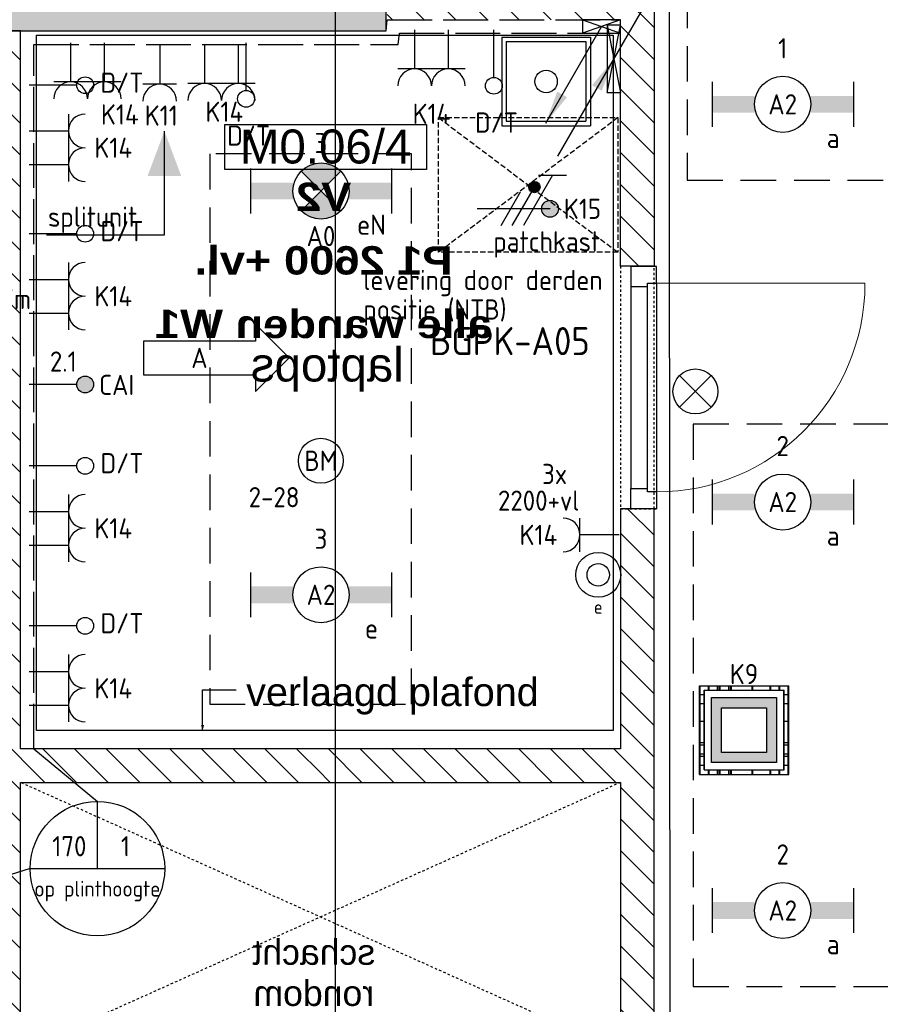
# Model space of a CAD drawing. Header units: millimetres. Extents: x -38031 to 110605, y -22066 to 88711.
# Tile 116 of 150: x 82952 to 86788, y 18761 to 23150. Entities that reach past the tile are written whole.
import ezdxf
from ezdxf.enums import TextEntityAlignment as Align

# ---------------------------------------------------------------- set-up
doc = ezdxf.new("R2010")
doc.units = ezdxf.units.MM
doc.header["$LTSCALE"] = 50
doc.set_wipeout_variables(frame=1)
for name, pattern in [('E_GOOT3', [5, 4, -1]), ('HIDDEN2', [4.7625, 3.175, -1.5875]), ('STYLE_01', [0.41664, 0.20828, -0.20836]), ('STYLE_02', [0.694425, 0.48607, -0.208355]), ('STYLE_06', [1.04164, 0.625, -0.20828, 0.06943, -0.13893])]:
    doc.linetypes.add(name, pattern=pattern)
for name, color, linetype in [('AB$1A---_ATTRIB035', 8, 'Continuous'), ('AB$1A---_ATTRIB100', 8, 'Continuous'), ('AL$1A---_ALGEMEEN', 8, 'Continuous'), ('AM$1A---_ARCERING', 8, 'Continuous'), ('AT$1A---_TEKST100', 8, 'Continuous'), ('Bouwkundig', 8, 'Continuous'), ('Data', 4, 'Continuous'), ('EB6511--_ATTRIB', 2, 'Continuous'), ('EL6131--_KG', 3, 'Continuous'), ('EL6131--_LB', 3, 'Continuous'), ('EL6131--_WG', 3, 'Continuous'), ('EL6222--', 3, 'Continuous'), ('EL6311--', 3, 'Continuous'), ('EL6311--nv', 3, 'Continuous'), ('EL6321--', 3, 'Continuous'), ('EL6431--', 3, 'Continuous'), ('EL6441--', 3, 'Continuous'), ('EL6511--', 3, 'Continuous'), ('EM6131--', 1, 'Continuous'), ('kabelgoot', 5, 'Continuous'), ('lengte voedingskabels', 3, 'Continuous'), ('LICHT_TEXT018', 1, 'Continuous'), ('NTB', 7, 'Continuous'), ('stramien', 1, 'Continuous'), ('Vloerdoos', 3, 'Continuous'), ('Vloerdoos (1e)', 51, 'Continuous'), ('Vloerdoos OUD', 51, 'Continuous')]:
    doc.layers.add(name, color=color, linetype=linetype)
doc.styles.add('Arial', font='ARIAL.TTF')
doc.styles.add('Arial Black', font='txt')
doc.styles.add('BURO-018', font='iso.shx', dxfattribs={"height": 90})
doc.styles.add('BURO-025', font='ISO.shx', dxfattribs={"height": 125})
doc.styles.add('NORATT', font='isocp.shx')
doc.styles.get("Standard").update_dxf_attribs({"font": 'iso.shx'})
pattern_1 = [(45, (0, 0), (70.7107, -70.7107), [])]

# ---------------------------------------------------------------- blocks, each defined once
blk = doc.blocks.new('111410')
at = {"color": 0, "linetype": 'Continuous'}
for radius in [2, 1]:
    blk.add_circle((0, 3), radius, dxfattribs=at)
at = {"color": 0, "linetype": 'Continuous', "style": 'BURO-018'}
for tag, p in [('E_SLET1', (0, 7)), ('E_GROEP', (0, 0)), ('E_GKAST', (0, 0))]:
    blk.add_attdef(tag, text='', height=1.8, dxfattribs=at).set_placement(p, align=Align.MIDDLE)
at = {"color": 0, "linetype": 'Continuous', "style": 'BURO-018', "flags": 1}
for tag in ['E_MATCODE', 'E_SGROEP']:
    blk.add_attdef(tag, text='', height=1.8, dxfattribs=at).set_placement((0, 0), align=Align.MIDDLE)
blk = doc.blocks.new('111304')
at = {"color": 0, "linetype": 'Continuous'}
for p, q in [((-1.5, 4.5), (1.5, 4.5)), ((0, 1), (0, 4.5))]:
    blk.add_line(p, q, dxfattribs=at)
blk.add_arc((0, 6), 1.5, 180, 0, dxfattribs=at)
at = {"color": 0, "linetype": 'Continuous', "style": 'BURO-018'}
for tag, p in [('E_GKAST', (0, 11.5)), ('E_GROEP', (0, 8.5)), ('E_SGROEP', (4.5, 8.5))]:
    blk.add_attdef(tag, text='', height=1.8, dxfattribs=at).set_placement(p, align=Align.MIDDLE)
at = {"color": 0, "linetype": 'Continuous', "style": 'BURO-018', "flags": 1}
for tag, p in [('E_VERMCODE', (13, 8.5)), ('E_MATCODE', (0, 0))]:
    blk.add_attdef(tag, text='', height=1.8, dxfattribs=at).set_placement(p, align=Align.MIDDLE)
blk = doc.blocks.new('VLOERDOOS')
at = {"layer": 'Vloerdoos'}
for p, q in [((0, 395), (395, 395)), ((0, 395), (0, 0)), ((0, 355), (20, 355)), ((20, 375), (20, 20)), ((20, 375), (375, 375)), ((40, 375), (40, 395)), ((80, 375), (80, 395)), ((90, 375), (90, 395)), ((130, 375), (130, 395)), ((140, 375), (140, 395)), ((235, 375), (235, 395)), ((315, 375), (315, 395)), ((355, 375), (355, 395)), ((375, 375), (375, 20)), ((375, 355), (395, 355)), ((395, 395), (395, 0)), ((0, 315), (20, 315)), ((375, 315), (395, 315)), ((0, 305), (20, 305)), ((0, 265), (20, 265)), ((375, 305), (395, 305)), ((375, 265), (395, 265)), ((0, 255), (20, 255)), ((375, 255), (395, 255)), ((0, 160), (20, 160)), ((375, 160), (395, 160)), ((0, 80), (20, 80)), ((375, 80), (395, 80)), ((0, 40), (20, 40)), ((0, 0), (395, 0)), ((20, 20), (375, 20)), ((40, 0), (40, 20)), ((80, 0), (80, 20)), ((90, 0), (90, 20)), ((130, 0), (130, 20)), ((140, 0), (140, 20)), ((235, 0), (235, 20)), ((315, 0), (315, 20)), ((355, 0), (355, 20)), ((375, 40), (395, 40))]:
    blk.add_line(p, q, dxfattribs=at)
blk = doc.blocks.new('E00112')
at = {"color": 0, "linetype": 'Continuous'}
for p, q in [((0, 1), (-1, 1)), ((-1, 1), (-1, 0)), ((-1, 0), (0, 1)), ((-1, 1), (0, 0)), ((0, 0), (0, 1)), ((-1, 0), (0, 0))]:
    blk.add_line(p, q, dxfattribs=at)
blk = doc.blocks.new('E00107')
at = {"color": 0, "linetype": 'Continuous'}
blk.add_line((-5, -8.66), (5, 8.66), dxfattribs=at)
for points in [[(5, 8.66, 0, 1, 0), (3.5, 6.062, 1, 1, 0)], [(0, 0, 0, 1, 0), (-1.5, -2.598, 1, 1, 0)]]:
    blk.add_lwpolyline(points, format="xyseb", dxfattribs=at)
blk = doc.blocks.new('E00126')
at = {"color": 0, "linetype": 'Continuous'}
for p, q in [((-3, 4.5), (3, 4.5)), ((-1.5, 1), (-1.5, 4.5)), ((1.5, 1), (1.5, 4.5))]:
    blk.add_line(p, q, dxfattribs=at)
for centre in [(-1.5, 6), (1.5, 6)]:
    blk.add_arc(centre, 1.5, 180, 0, dxfattribs=at)
at = {"color": 0, "linetype": 'Continuous', "style": 'BURO-018'}
for tag, p in [('E_GKAST', (0, 11.5)), ('E_GROEP', (0, 8.5)), ('E_SGROEP', (4.5, 8.5))]:
    blk.add_attdef(tag, text='', height=1.8, dxfattribs=at).set_placement(p, align=Align.MIDDLE)
at = {"color": 0, "linetype": 'Continuous', "style": 'BURO-018', "flags": 1}
for tag, p in [('E_VERMCODE', (13, 8.5)), ('E_MATCODE', (0, 0))]:
    blk.add_attdef(tag, text='', height=1.8, dxfattribs=at).set_placement(p, align=Align.MIDDLE)
blk = doc.blocks.new('E00024')
at = {"color": 0, "linetype": 'Continuous'}
for p, q in [((-1.414, 1.586), (1.414, 4.414)), ((-1.414, 4.414), (1.414, 1.586))]:
    blk.add_line(p, q, dxfattribs=at)
blk.add_circle((0, 3), 2, dxfattribs=at)
at = {"color": 0, "linetype": 'Continuous', "style": 'BURO-018'}
blk.add_attdef('E_TEXT1', text='', height=1.8, dxfattribs=at).set_placement((0, 7.5), align=Align.MIDDLE)
at = {"color": 0, "linetype": 'Continuous', "style": 'BURO-018', "flags": 1}
blk.add_attdef('E_MATCODE', (0, 0), '', height=1.8, dxfattribs=at)
blk = doc.blocks.new('1115B6630')
at = {"color": 0}
for p, q in [((-6.3, 2), (-6.3, -2)), ((6.3, 2), (6.3, -2))]:
    blk.add_line(p, q, dxfattribs=at)
at = {"color": 0, "linetype": 'Continuous'}
blk.add_circle((0, 0), 2.5, dxfattribs=at)
at = {"color": 0}
for points in [[(-2.5, 0.75), (-6.3, 0.75), (-2.5, -0.75), (-6.3, -0.75)], [(2.5, 0.75), (6.3, 0.75), (2.5, -0.75), (6.3, -0.75)]]:
    blk.add_solid(points, dxfattribs=at)
at = {"color": 0, "linetype": 'Continuous', "style": 'BURO-018'}
for tag, p in [('E_GKAST', (0, 8)), ('E_GROEP', (0, 5)), ('E_SGROEP', (4.5, 5)), ('E_ARMCODE', (0, 0)), ('E_SLET', (4.5, -3))]:
    blk.add_attdef(tag, text='', height=1.8, dxfattribs=at).set_placement(p, align=Align.MIDDLE)
blk = doc.blocks.new('E00018')
at = {"color": 0, "linetype": 'Continuous'}
for p, q in [((-1.768, -1.768), (1.768, 1.768)), ((1.768, -1.768), (-1.768, 1.768))]:
    blk.add_line(p, q, dxfattribs=at)
at = {"color": 0, "linetype": 'Continuous', "const_width": 2.5}
for points in [[(-0.884, 0.884, -0.198912), (0, 1.25, -0.198912), (0.884, 0.884, -1)], [(-0.884, -0.884, 0.198912), (0, -1.25, 0.198912), (0.884, -0.884, 1)]]:
    blk.add_lwpolyline(points, format="xyb", dxfattribs=at)
blk = doc.blocks.new('1115B6630-NO1')
at = {"color": 0}
for p, q in [((-6.3, 2), (-6.3, -2)), ((6.3, 2), (6.3, -2))]:
    blk.add_line(p, q, dxfattribs=at)
at = {"color": 0, "linetype": 'Continuous'}
blk.add_circle((0, 0), 2.5, dxfattribs=at)
at = {"color": 0}
for points in [[(-2.5, 0.75), (-6.3, 0.75), (-2.5, -0.75), (-6.3, -0.75)], [(2.5, 0.75), (6.3, 0.75), (2.5, -0.75), (6.3, -0.75)]]:
    blk.add_solid(points, dxfattribs=at)
at = {"color": 0, "zscale": 50}
blk.add_blockref('E00018', (0, 0), dxfattribs=at)
at = {"color": 0, "linetype": 'Continuous', "style": 'BURO-018'}
for tag, p in [('E_GKAST', (0, 8)), ('E_GROEP', (0, 5)), ('E_SGROEP', (4.5, 5)), ('E_ARMCODE', (0, 0)), ('E_SLET', (4.5, -3))]:
    blk.add_attdef(tag, text='', height=1.8, dxfattribs=at).set_placement(p, align=Align.MIDDLE)
blk = doc.blocks.new('E00139')
at = {"color": 0, "linetype": 'Continuous'}
blk.add_line((0, 5.25), (0, 1), dxfattribs=at)
blk.add_circle((0, 6), 0.75, dxfattribs=at)
at = {"color": 7, "style": 'BURO-018'}
for tag, p in [('E_COMMENT1', (0, 12)), ('E_DCOM1', (0, 9))]:
    blk.add_attdef(tag, text='', height=1.8, dxfattribs=at).set_placement(p, align=Align.MIDDLE)
at = {"color": 0, "style": 'BURO-018'}
blk.add_attdef('E_TEXT1', text='', height=1.8, dxfattribs=at).set_placement((2.5, 6), align=Align.MIDDLE)
at = {"color": 0, "linetype": 'Continuous', "style": 'BURO-018', "flags": 1}
blk.add_attdef('E_MATCODE', text='', height=1.8, dxfattribs=at).set_placement((0, 0), align=Align.MIDDLE)
blk = doc.blocks.new('110802A')
at = {"color": 0, "linetype": 'Continuous'}
blk.add_line((0, 5.25), (0, 1), dxfattribs=at)
at = {"color": 0, "linetype": 'Continuous', "const_width": 0.75}
blk.add_lwpolyline([(-0.375, 6, 1), (0.375, 6, 1)], format="xyb", close=True, dxfattribs=at)
at = {"color": 0, "linetype": 'Continuous'}
blk.add_circle((0, 6), 0.75, dxfattribs=at)
at = {"color": 0, "linetype": 'Continuous', "style": 'BURO-018'}
for tag, p in [('E_TEXT2', (0, 9)), ('E_TEXT1', (3.5, 6))]:
    blk.add_attdef(tag, text='', height=1.8, dxfattribs=at).set_placement(p, align=Align.MIDDLE)
at = {"color": 0, "linetype": 'Continuous', "style": 'BURO-018', "flags": 1}
blk.add_attdef('E_MATCODE', text='', height=1.8, dxfattribs=at).set_placement((0, 0), align=Align.MIDDLE)
blk = doc.blocks.new('E00123')
at = {"color": 0, "linetype": 'Continuous'}
blk.add_circle((0, 0), 2, dxfattribs=at)
at = {"color": 0, "linetype": 'Continuous', "style": 'BURO-018'}
for tag, p in [('E_TEXT1', (0, 4.5)), ('E_TEXT2', (0, 0))]:
    blk.add_attdef(tag, text='', height=1.8, dxfattribs=at).set_placement(p, align=Align.MIDDLE)
at = {"color": 0, "linetype": 'Continuous', "style": 'BURO-018', "flags": 1}
blk.add_attdef('E_MATCODE', (0, 0), '', height=1.8, dxfattribs=at)
blk = doc.blocks.new('E00078')
at = {"color": 0, "linetype": 'Continuous'}
for p, q in [((-3, 6.482), (-3, 8.982)), ((-3, 7.732), (1.5, 5.134)), ((0, 7.5), (0, 1)), ((1.5, 4.134), (-1.5, 5.866)), ((1.5, 3.134), (-1.5, 4.866))]:
    blk.add_line(p, q, dxfattribs=at)
at = {"color": 0, "const_width": 0.75}
blk.add_lwpolyline([(-0.375, 7.5, 1), (0.375, 7.5, 1)], format="xyb", close=True, dxfattribs=at)
at = {"color": 0, "linetype": 'Continuous', "const_width": 0.5}
blk.add_lwpolyline([(-2.183, 6.116, 1), (-1.683, 6.116, 1)], format="xyb", close=True, dxfattribs=at)
at = {"color": 0, "linetype": 'Continuous'}
for centre, radius in [((0, 7.5), 0.75), ((-1.933, 6.116), 0.5)]:
    blk.add_circle(centre, radius, dxfattribs=at)
at = {"color": 0, "linetype": 'Continuous', "style": 'BURO-018'}
for tag, p in [('E_GKAST', (0, 14)), ('E_GROEP', (0, 11)), ('E_SGROEP', (4.5, 11))]:
    blk.add_attdef(tag, text='', height=1.8, dxfattribs=at).set_placement(p, align=Align.MIDDLE)
at = {"color": 0, "linetype": 'Continuous', "style": 'BURO-018', "flags": 1}
for tag, p in [('E_VERMCODE', (13, 11)), ('E_MATCODE', (0, 0))]:
    blk.add_attdef(tag, text='', height=1.8, dxfattribs=at).set_placement(p, align=Align.MIDDLE)
blk = doc.blocks.new('E00414')
at = {"color": 0, "linetype": 'Continuous'}
for p, q in [((-2.9, -2.9), (-2.9, 2.9)), ((-2.9, 2.9), (2.9, 2.9)), ((2.9, 2.9), (2.9, -2.9)), ((-2, 2), (2, 2)), ((-2, -2), (-2, 2)), ((2, 2), (2, -2)), ((2, -2), (-2, -2)), ((2.9, -2.9), (-2.9, -2.9))]:
    blk.add_line(p, q, dxfattribs=at)
at = {"color": 0}
for points in [[(-2.9, 2.9), (2.9, 2.9), (-2, 2), (2, 2)], [(-2, -2), (-2.9, -2.9), (-2, 2), (-2.9, 2.9)], [(2, 2), (2.9, 2.9), (2, -2), (2.9, -2.9)], [(2, -2), (2.9, -2.9), (-2, -2), (-2.9, -2.9)]]:
    blk.add_solid(points, dxfattribs=at)
at = {"color": 0, "linetype": 'Continuous', "style": 'BURO-018'}
for tag, p in [('E_GKAST', (0, 8)), ('E_GROEP', (0, 5)), ('E_SGROEP', (4.5, 5))]:
    blk.add_attdef(tag, text='', height=1.8, dxfattribs=at).set_placement(p, align=Align.MIDDLE)
at = {"color": 0, "linetype": 'Continuous', "style": 'BURO-018', "flags": 1}
for tag, p in [('E_VERMCODE', (13, 5)), ('E_MATCODE', (0, 0))]:
    blk.add_attdef(tag, text='', height=1.8, dxfattribs=at).set_placement(p, align=Align.MIDDLE)
blk = doc.blocks.new('32x_hout-mk 874s-p')
at = {"color": 0}
blk.add_wipeout([(0, -1080), (0, 0), (-114, 0), (-114, -1080)], dxfattribs=at).dxf.layer = 'AL$1A---_ALGEMEEN'
at = {"layer": 'AL$1A---_ALGEMEEN', "color": 0}
blk.add_lwpolyline([(0, -1080), (0, 0), (-114, 0), (-114, -1080)], close=True, dxfattribs=at)
at = {"color": 0}
for points in [[(0, -90), (0, 0), (-114, 0), (-114, -90)], [(-114, -990), (0, -990), (0, -1080), (-114, -1080)]]:
    blk.add_wipeout(points, dxfattribs=at).dxf.layer = 'AL$1A---_ALGEMEEN'
at = {"layer": 'AL$1A---_ALGEMEEN', "color": 0}
for points in [[(0, -90), (0, 0), (-114, 0), (-114, -90)], [(-114, -990), (0, -990), (0, -1080), (-114, -1080)]]:
    blk.add_lwpolyline(points, close=True, dxfattribs=at)
at = {"color": 0}
blk.add_wipeout([(-40, -75), (0, -75), (0, -1005), (-40, -1005)], dxfattribs=at).dxf.layer = 'AL$1A---_ALGEMEEN'
at = {"layer": 'AL$1A---_ALGEMEEN', "color": 0, "lineweight": 15}
blk.add_line((0, -75), (930, -75), dxfattribs=at)
at = {"layer": 'AL$1A---_ALGEMEEN', "color": 0}
blk.add_lwpolyline([(-40, -75), (0, -75), (0, -1005), (-40, -1005)], close=True, dxfattribs=at)
at = {"layer": 'AL$1A---_ALGEMEEN', "color": 0, "lineweight": 15}
blk.add_arc((0, -75), 930, 270, 0, dxfattribs=at)
blk = doc.blocks.new('tekst 12 pts')
at = {"layer": 'AL$1A---_ALGEMEEN', "color": 0, "style": 'Arial'}
blk.add_attdef('naam_ruimte', text='', height=151.5, dxfattribs=at).set_placement((0, -41.1), align=Align.TOP_CENTER)
at = {"layer": 'AL$1A---_ALGEMEEN', "color": 0, "flags": 1}
for tag, p in [('oppervlakte', (-264.6, -1003)), ('stramiennummer', (-264.6, -1275.7))]:
    blk.add_attdef(tag, p, '', height=151.5, dxfattribs=at)
blk = doc.blocks.new('serviceblok model A')
at = {"color": 0}
blk.add_wipeout([(2970, -150), (2970, -4850), (2820, -4850), (1485.2, -4850), (1485.2, -4700), (2820, -4700), (2820, -3500), (1485.2, -3500), (1485.2, -3350), (2820, -3350), (2820, -150)], dxfattribs=at).dxf.layer = 'AL$1A---_ALGEMEEN'
at = {"layer": 'AL$1A---_ALGEMEEN', "color": 0}
ref = blk.add_blockref('tekst 12 pts', (1451.9, -1520.2), dxfattribs=at)
ref.add_attrib('naam_ruimte', 'laptops', dxfattribs={"layer": 'AB$1A---_ATTRIB100', "height": 151.52, "style": 'Arial'}).set_placement((1451.9, -1561.3), align=Align.TOP_CENTER)
at = {"color": 0}
blk.add_wipeout([(1485.2, -3350), (1485.2, -3500), (145, -3500), (145, -4700), (1485.2, -4700), (1485.2, -4850), (145, -4850), (-5, -4850), (-5, -2280), (145, -2280), (145, -3350)], dxfattribs=at).dxf.layer = 'AL$1A---_ALGEMEEN'
at = {"layer": 'AM$1A---_ARCERING', "linetype": 'Continuous', "lineweight": 5}
h = blk.add_hatch(dxfattribs=at)
h.set_pattern_fill('KALKZANDSTEEN', color=256, style=0, pattern_type=2)
h.set_pattern_definition(pattern_1)
h.paths.add_polyline_path([(145, -3350), (2820, -3350), (2820, -150), (2970, -150), (2970, -3350), (2970, -4850), (2820, -4850), (145, -4850), (-5, -4850), (-5, -3350), (-5, -2280), (145, -2280)])
h.paths.add_polyline_path([(145, -3500), (145, -4700), (2820, -4700), (2820, -3500)], flags=16)
at = {"layer": 'AL$1A---_ALGEMEEN', "color": 0, "linetype": 'STYLE_01'}
for p, q in [((145, -3500), (2820, -4700)), ((145, -4700), (2820, -3500))]:
    blk.add_line(p, q, dxfattribs=at)
at = {"layer": 'AL$1A---_ALGEMEEN', "color": 0, "flags": 128}
for points in [[(145, -3350), (2820, -3350), (2820, -150), (2970, -150), (2970, -3350), (2970, -4850), (2820, -4850), (145, -4850), (-5, -4850), (-5, -3350), (-5, -2280), (145, -2280)], [(145, -3500), (145, -4700), (2820, -4700), (2820, -3500)]]:
    blk.add_lwpolyline(points, close=True, dxfattribs=at)
at = {"layer": 'AT$1A---_TEKST100', "insert": (1512.1, -4440.4), "char_height": 113.643, "attachment_point": 5, "line_spacing_factor": 0.967741, "style": 'Arial'}
blk.add_mtext('{\\C256;\\lschacht\\Prondom\\PB60}', dxfattribs=at)
at = {"color": 0}
blk.add_wipeout([(145, -100), (1185, -100), (1185, 50), (-5, 50), (-5, -1199), (145, -1199)], dxfattribs=at).dxf.layer = 'AL$1A---_ALGEMEEN'
at = {"layer": 'AM$1A---_ARCERING', "linetype": 'Continuous', "lineweight": 5}
h = blk.add_hatch(dxfattribs=at)
h.set_pattern_fill('KALKZANDSTEEN', color=256, style=0, pattern_type=2)
h.set_pattern_definition(pattern_1)
h.paths.add_polyline_path([(145, -100), (1185, -100), (1185, 50), (-5, 50), (-5, -1199), (145, -1199)])
at = {"layer": 'AL$1A---_ALGEMEEN', "color": 0, "flags": 128}
blk.add_lwpolyline([(1185, 50), (-5, 50), (-5, -1199), (145, -1199), (145, -100)], dxfattribs=at)
at = {"layer": 'AL$1A---_ALGEMEEN', "color": 0, "linetype": 'STYLE_01'}
blk.add_lwpolyline([(-5, -1199), (145, -1199), (145, -2280), (-5, -2280)], close=True, dxfattribs=at)
at = {"layer": 'AT$1A---_TEKST100', "insert": (1468.4, -826.2), "char_height": 126.26, "attachment_point": 2, "line_spacing_factor": 1.346537, "style": 'Arial Black'}
blk.add_mtext('{\\C256;\\lV2\\PP1 2600 +vl.\\Palle wanden W1\\P}', dxfattribs=at)
blk = doc.blocks.new('ruimtenummer')
at = {"layer": 'AL$1A---_ALGEMEEN', "color": 0, "flags": 1}
for tag, p in [('peil', (-450, -397.1)), ('onderdeel', (-450, -669.8))]:
    blk.add_attdef(tag, p, '', height=151.5, dxfattribs=at)
at = {"color": 0}
blk.add_wipeout([(-450, 100), (450, 100), (450, -100), (-450, -100)], dxfattribs=at).dxf.layer = 'AL$1A---_ALGEMEEN'
at = {"layer": 'AL$1A---_ALGEMEEN', "color": 0}
blk.add_lwpolyline([(-450, 100), (450, 100), (450, -100), (-450, -100)], close=True, dxfattribs=at)
at = {"layer": 'AL$1A---_ALGEMEEN', "color": 0, "style": 'Arial'}
blk.add_attdef('ruimtenummer', text='', height=151.5, dxfattribs=at).set_placement((0, 78), align=Align.TOP_CENTER)
blk = doc.blocks.new('txt 1_100 verlaagd plafond')
at = {"layer": 'AL$1A---_ALGEMEEN', "color": 0}
for p, q in [((-1830, 0), (-1830, 182.6)), ((-1830, 182.6), (-1680, 182.6))]:
    blk.add_line(p, q, dxfattribs=at)
blk.add_solid([(-1830, 0), (-1836.7, 25), (-1823.3, 25)], dxfattribs=at)
at = {"layer": 'AT$1A---_TEKST100', "insert": (-983.5, 235.8), "char_height": 126.27, "attachment_point": 2, "line_spacing_factor": 0.967741, "style": 'Arial'}
blk.add_mtext('{\\C256;\\lverlaagd plafond}', dxfattribs=at)
blk = doc.blocks.new('200254 W 210e 19-03-2008')
at = {"layer": 'AL$1A---_ALGEMEEN', "xscale": 0.02, "yscale": 0.02, "zscale": 0.02}
blk.add_blockref('32x_hout-mk 874s-p', (20750.549, 3456.945), dxfattribs=at)
at = {"layer": 'AL$1A---_ALGEMEEN', "xscale": -0.02, "yscale": 0.02, "zscale": 0.02}
blk.add_blockref('serviceblok model A', (20750.249, 3480.945), dxfattribs=at)
at = {"layer": 'AM$1A---_ARCERING', "linetype": 'Continuous', "lineweight": 0}
blk.add_hatch(color=256, dxfattribs=at).paths.add_polyline_path([(20726.449, 3481.945), (20621.849, 3481.945), (20621.849, 3477.945), (20726.449, 3477.945)])
at = {"layer": 'AL$1A---_ALGEMEEN'}
blk.add_lwpolyline([(20726.449, 3481.945), (20621.849, 3481.945), (20621.849, 3477.945), (20726.449, 3477.945)], close=True, dxfattribs=at)
at = {"layer": 'stramien', "linetype": 'STYLE_06', "ltscale": 50}
blk.add_line((19004.749, 3477.445), (21069.141, 3477.445), dxfattribs=at)
at = {"layer": 'AL$1A---_ALGEMEEN'}
ref = blk.add_blockref('ruimtenummer', (20721.061, 3467.595), dxfattribs=dict(at, xscale=0.02, yscale=0.02, zscale=0.02))
ref.add_attrib('ruimtenummer', 'M0.06/4', dxfattribs={"layer": 'AB$1A---_ATTRIB035', "height": 3.0305, "style": 'Arial'}).set_placement((20721.061, 3469.155), align=Align.TOP_CENTER)
at = {"layer": 'AL$1A---_ALGEMEEN', "xscale": 0.02, "yscale": 0.02, "zscale": 0.02}
blk.add_blockref('txt 1_100 verlaagd plafond', (20746.689, 3415.56), dxfattribs=at)
at = {"layer": 'AL$1A---_ALGEMEEN'}
for points in [[(20727.889, 3483.556), (20751.698, 3483.556), (20751.698, 3469.81), (20751.789, 3343.66), (20852.589, 3343.66), (20852.589, 3310.34), (21000.269, 3310.34), (21000.269, 3595.56), (20771.289, 3595.56), (20771.289, 3525.16), (20685.484, 3525.16), (20685.274, 3483.706)], [(20695.289, 3477.56), (20746.689, 3477.56), (20746.689, 3415.56), (20695.289, 3415.56)]]:
    blk.add_lwpolyline(points, close=True, dxfattribs=at)
at = {"layer": 'stramien', "linetype": 'STYLE_06', "ltscale": 50}
blk.add_line((20721.949, 2703.348), (20721.949, 4240.025), dxfattribs=at)
blk = doc.blocks.new('VLOERDOOS (1e)')
at = {"layer": 'Vloerdoos OUD'}
for p, q in [((0, 395), (395, 395)), ((0, 395), (0, 0)), ((0, 355), (20, 355)), ((20, 375), (20, 20)), ((20, 375), (375, 375)), ((40, 375), (40, 395)), ((80, 375), (80, 395)), ((90, 375), (90, 395)), ((130, 375), (130, 395)), ((140, 375), (140, 395)), ((235, 375), (235, 395)), ((315, 375), (315, 395)), ((355, 375), (355, 395)), ((375, 375), (375, 20)), ((375, 355), (395, 355)), ((395, 395), (395, 0)), ((0, 315), (20, 315)), ((375, 315), (395, 315)), ((0, 305), (20, 305)), ((0, 265), (20, 265)), ((375, 305), (395, 305)), ((375, 265), (395, 265)), ((0, 255), (20, 255)), ((375, 255), (395, 255)), ((0, 160), (20, 160)), ((375, 160), (395, 160)), ((0, 80), (20, 80)), ((375, 80), (395, 80)), ((0, 40), (20, 40)), ((0, 0), (395, 0)), ((20, 20), (375, 20)), ((40, 0), (40, 20)), ((80, 0), (80, 20)), ((90, 0), (90, 20)), ((130, 0), (130, 20)), ((140, 0), (140, 20)), ((235, 0), (235, 20)), ((315, 0), (315, 20)), ((355, 0), (355, 20)), ((375, 40), (395, 40))]:
    blk.add_line(p, q, dxfattribs=at)
blk = doc.blocks.new('DOORVOERDOOS (1e)')
at = {"layer": 'Vloerdoos OUD'}
for p, q in [((-55, 395), (-55, 0)), ((-55, 395), (340, 395)), ((-35, 375), (320, 375)), ((-35, 375), (-35, 20)), ((320, 375), (320, 20)), ((340, 395), (340, 0)), ((-55, 0), (340, 0)), ((-35, 20), (320, 20))]:
    blk.add_line(p, q, dxfattribs=at)
blk.add_circle((142.5, 197.5), 50, dxfattribs=at)
blk = doc.blocks.new('DOORVOERDOOS')
at = {"layer": 'Vloerdoos'}
for p, q in [((-55, 395), (-55, 0)), ((-55, 395), (340, 395)), ((-35, 375), (320, 375)), ((-35, 375), (-35, 20)), ((320, 375), (320, 20)), ((340, 395), (340, 0)), ((-55, 0), (340, 0)), ((-35, 20), (320, 20))]:
    blk.add_line(p, q, dxfattribs=at)
blk.add_circle((142.5, 197.5), 50, dxfattribs=at)
blk = doc.blocks.new('patchkast')
at = {"layer": 'Data', "linetype": 'STYLE_02'}
for p, q in [((-800, 600), (0, 600)), ((-800, 0), (-800, 600)), ((-800, 600), (0, 0)), ((0, 600), (-800, 0)), ((0, 600), (0, 0)), ((0, 0), (-800, 0))]:
    blk.add_line(p, q, dxfattribs=at)
blk = doc.blocks.new('WZMARK')
at = {"color": 0, "linetype": 'Continuous'}
for p, q in [((0, 0), (3, 3)), ((3, 1.5), (3, 3)), ((13, 1.5), (3, 1.5)), ((13, -1.5), (13, 1.5)), ((0, 0), (3, -3)), ((3, -1.5), (13, -1.5)), ((3, -3), (3, -1.5))]:
    blk.add_line(p, q, dxfattribs=at)
at = {"color": 0, "linetype": 'Continuous', "style": 'BURO-018'}
blk.add_attdef('WZCODE', text='', height=1.8, dxfattribs=at).set_placement((8, 0), align=Align.MIDDLE)
blk = doc.blocks.new('E00103')
at = {"color": 0, "linetype": 'Continuous'}
for p, q in [((0, 6), (0, 12)), ((-6, 6), (6, 6))]:
    blk.add_line(p, q, dxfattribs=at)
blk.add_circle((0, 6), 6, dxfattribs=at)
at = {"color": 0, "linetype": 'Continuous', "style": 'BURO-018'}
for tag, p in [('E_TEXT1', (-2.5, 8)), ('E_TEXT3', (2.5, 8)), ('E_TEXT6', (0, 4))]:
    blk.add_attdef(tag, text='', height=1.8, dxfattribs=at).set_placement(p, align=Align.MIDDLE)
blk = doc.blocks.new('E00098')
at = {"color": 0, "linetype": 'Continuous'}
blk.add_line((0, 0), (-5, -8.66), dxfattribs=at)
blk.add_lwpolyline([(-5, -8.66, 0, 1, 0), (-3.5, -6.062, 1, 1, 0)], format="xyseb", dxfattribs=at)

msp = doc.modelspace()

# ---------------------------------------------------------------- block references
at = {"layer": 'Bouwkundig', "xscale": 50, "yscale": 50, "zscale": 50}
msp.add_blockref('200254 W 210e 19-03-2008', (-951737.5, -150797.3), dxfattribs=at)

# ---------------------------------------------------------------- next in the draw order: linework, layer by layer
at = {"layer": 'EL6131--_WG', "linetype": 'E_GOOT3'}
for p, q in [((84585, 23100), (84590, 23150)), ((84590, 23150), (85630, 23150)), ((85630, 23090), (85630, 23150)), ((82955, 19900), (82955, 23100)), ((82955, 23100), (84585, 23100)), ((84639.3, 23040), (84644.3, 23090)), ((84644.3, 23090), (85630, 23090)), ((83015, 19900), (83015, 23040)), ((83015, 23040), (84639.3, 23040)), ((83015, 19900), (82955, 19900))]:
    msp.add_line(p, q, dxfattribs=at)
at = {"layer": 'EL6321--', "color": 1}
for p, q in [((83596.9, 22190.6), (83596.9, 22653.3)), ((83071.5, 22190.6), (83494.7, 22190.6)), ((83494.7, 22190.6), (83596.9, 22190.6))]:
    msp.add_line(p, q, dxfattribs=at)
msp.add_lwpolyline([(83596.9, 22653.3, 0, 150, 0), (83596.9, 22453.3, 150, 150, 0)], format="xyseb", dxfattribs=at)
at = {"layer": 'EM6131--'}
for p, q in [((83015, 19900), (83298.1, 19665.5)), ((82998.1, 19365.5), (82745, 19287.9))]:
    msp.add_line(p, q, dxfattribs=at)
at = {"layer": 'LICHT_TEXT018', "linetype": 'HIDDEN2'}
for p, q in [((85927.5, 24223.2), (85927.5, 22434.5)), ((85927.5, 22434.5), (88706, 22434.5))]:
    msp.add_line(p, q, dxfattribs=at)
for points in [[(84698.8, 20098.4), (84698.8, 22551.5), (83798.8, 22551.5), (83798.8, 20098.4)], [(85954.1, 18840.6), (88732.6, 18840.6), (88732.6, 21346.8), (85954.1, 21346.8)]]:
    msp.add_lwpolyline(points, close=True, dxfattribs=at)

# ---------------------------------------------------------------- next in the draw order: block references
at = {"layer": 'EL6131--_KG'}
msp.add_blockref('patchkast', (85618.8, 22113.3), dxfattribs=at)
at = {"layer": 'EL6131--_LB', "xscale": 60, "yscale": 300, "zscale": 60}
msp.add_blockref('E00112', (85630, 22825), dxfattribs=at)
at = {"layer": 'EL6131--_WG', "xscale": 60, "yscale": 170, "zscale": 60, "rotation": 270}
msp.add_blockref('E00112', (85460, 23090), dxfattribs=at)
at = {"layer": 'EL6222--'}
ref = msp.add_blockref('E00126', (84787.2, 23155.5), dxfattribs=dict(at, xscale=50, yscale=50, zscale=50, rotation=180))
ref.add_attrib('E_GROEP', 'K14', dxfattribs={"layer": '0', "color": 1, "linetype": 'Continuous', "height": 90, "style": 'BURO-018'}).set_placement((84787.2, 22730.5), align=Align.MIDDLE)
ref = msp.add_blockref('E00126', (83253.7, 23097.4), dxfattribs=dict(at, xscale=50, yscale=50, zscale=50, rotation=180))
ref.add_attrib('E_GROEP', 'K14', dxfattribs={"layer": '0', "color": 1, "linetype": 'Continuous', "height": 90, "style": 'BURO-018'}).set_placement((83397.8, 22727.6), align=Align.MIDDLE)
ref = msp.add_blockref('111304', (83576, 23087.1), dxfattribs=dict(at, xscale=50, yscale=50, zscale=50, rotation=180))
ref.add_attrib('E_GROEP', 'K11', dxfattribs={"layer": '0', "color": 1, "linetype": 'Continuous', "height": 90, "style": 'BURO-018'}).set_placement((83656.7, 22722.7), align=Align.MIDDLE_RIGHT)
ref.add_attrib('E_VERMCODE', 'splitunit', dxfattribs={"layer": '0', "color": 1, "linetype": 'Continuous', "height": 90, "style": 'BURO-018'}).set_placement((83276.5, 22258.2), align=Align.MIDDLE)
ref = msp.add_blockref('E00126', (83851.2, 23090), dxfattribs=dict(at, xscale=50, yscale=50, zscale=50, rotation=180))
ref.add_attrib('E_GROEP', 'K14', dxfattribs={"layer": '0', "color": 1, "linetype": 'Continuous', "height": 90, "style": 'BURO-018'}).set_placement((83863.8, 22740), align=Align.MIDDLE)
ref = msp.add_blockref('E00126', (82943.7, 22579.4), dxfattribs=dict(at, xscale=50, yscale=50, zscale=50, rotation=270))
ref.add_attrib('E_GROEP', 'K14', dxfattribs={"layer": '0', "color": 1, "linetype": 'Continuous', "height": 90, "style": 'BURO-018'}).set_placement((83368.7, 22579.4), align=Align.MIDDLE)
ref = msp.add_blockref('E00078', (84940.8, 22307.1), dxfattribs=dict(at, xscale=50, yscale=50, zscale=50, rotation=270))
ref.add_attrib('E_GROEP', 'K15', dxfattribs={"layer": '0', "color": 1, "linetype": 'Continuous', "height": 90, "style": 'BURO-018'}).set_placement((85460.5, 22307.1), align=Align.MIDDLE)
ref.add_attrib('E_VERMCODE', 'patchkast', dxfattribs={"layer": '0', "color": 1, "linetype": 'Continuous', "height": 90, "style": 'BURO-018'}).set_placement((85301.4, 22148.5), align=Align.MIDDLE)
ref = msp.add_blockref('E00126', (82943.7, 21917.5), dxfattribs=dict(at, xscale=50, yscale=50, zscale=50, rotation=270))
ref.add_attrib('E_GROEP', 'K14', dxfattribs={"layer": '0', "color": 1, "linetype": 'Continuous', "height": 90, "style": 'BURO-018'}).set_placement((83368.7, 21917.5), align=Align.MIDDLE)
ref = msp.add_blockref('E00126', (82943.7, 20882.9), dxfattribs=dict(at, xscale=50, yscale=50, zscale=50, rotation=270))
ref.add_attrib('E_GROEP', 'K14', dxfattribs={"layer": '0', "color": 1, "linetype": 'Continuous', "height": 90, "style": 'BURO-018'}).set_placement((83368.7, 20882.9), align=Align.MIDDLE)
ref = msp.add_blockref('111304', (85674.4, 20853.4), dxfattribs=dict(at, xscale=50, yscale=50, zscale=50, rotation=90))
ref.add_attrib('E_GROEP', 'K14', dxfattribs={"layer": '0', "color": 1, "linetype": 'Continuous', "height": 90, "style": 'BURO-018'}).set_placement((85348, 20853.4), align=Align.MIDDLE_RIGHT)
ref = msp.add_blockref('E00126', (82943.7, 20169.6), dxfattribs=dict(at, xscale=50, yscale=50, zscale=50, rotation=270))
ref.add_attrib('E_GROEP', 'K14', dxfattribs={"layer": '0', "color": 1, "linetype": 'Continuous', "height": 90, "style": 'BURO-018'}).set_placement((83368.7, 20169.6), align=Align.MIDDLE)
ref = msp.add_blockref('E00414', (86180.6, 19983), dxfattribs=dict(at, xscale=50, yscale=50, zscale=50))
ref.add_attrib('E_GROEP', 'K9', dxfattribs={"layer": '0', "color": 1, "linetype": 'Continuous', "height": 90, "style": 'BURO-018'}).set_placement((86180.6, 20233), align=Align.MIDDLE)
at = {"layer": 'EL6311--'}
ref = msp.add_blockref('1115B6630', (86353.1, 22772.8), dxfattribs=dict(at, xscale=50, yscale=50, zscale=50))
ref.add_attrib('E_ARMCODE', 'A2', dxfattribs={"layer": '0', "color": 1, "linetype": 'Continuous', "height": 90, "style": 'BURO-018'}).set_placement((86353.1, 22772.8), align=Align.MIDDLE)
ref.add_attrib('E_SLET', 'a', dxfattribs={"layer": '0', "color": 1, "linetype": 'Continuous', "height": 90, "style": 'BURO-018'}).set_placement((86578.1, 22622.8), align=Align.MIDDLE)
ref.add_attrib('E_GROEP', '1', dxfattribs={"layer": '0', "color": 1, "linetype": 'Continuous', "height": 90, "style": 'BURO-018'}).set_placement((86353.1, 23022.8), align=Align.MIDDLE)
ref = msp.add_blockref('1115B6630', (86353.1, 20999.7), dxfattribs=dict(at, xscale=50, yscale=50, zscale=50))
ref.add_attrib('E_ARMCODE', 'A2', dxfattribs={"layer": '0', "color": 1, "linetype": 'Continuous', "height": 90, "style": 'BURO-018'}).set_placement((86353.1, 20999.7), align=Align.MIDDLE)
ref.add_attrib('E_SLET', 'a', dxfattribs={"layer": '0', "color": 1, "linetype": 'Continuous', "height": 90, "style": 'BURO-018'}).set_placement((86578.1, 20849.7), align=Align.MIDDLE)
ref.add_attrib('E_GROEP', '2', dxfattribs={"layer": '0', "color": 1, "linetype": 'Continuous', "height": 90, "style": 'BURO-018'}).set_placement((86353.1, 21249.7), align=Align.MIDDLE)
ref = msp.add_blockref('1115B6630', (84294.9, 20586.2), dxfattribs=dict(at, xscale=50, yscale=50, zscale=50))
ref.add_attrib('E_ARMCODE', 'A2', dxfattribs={"layer": '0', "color": 1, "linetype": 'Continuous', "height": 90, "style": 'BURO-018'}).set_placement((84294.9, 20586.2), align=Align.MIDDLE)
ref.add_attrib('E_SLET', 'e', dxfattribs={"layer": '0', "color": 1, "linetype": 'Continuous', "height": 90, "style": 'BURO-018'}).set_placement((84519.9, 20436.2), align=Align.MIDDLE)
ref.add_attrib('E_GROEP', '3', dxfattribs={"layer": '0', "color": 1, "linetype": 'Continuous', "height": 90, "style": 'BURO-018'}).set_placement((84294.9, 20836.2), align=Align.MIDDLE)
ref = msp.add_blockref('111410', (85530.9, 20525.2), dxfattribs=dict(at, xscale=50, yscale=50, zscale=50))
ref.add_attrib('E_SLET1', 'e', dxfattribs={"layer": '0', "color": 1, "linetype": 'Continuous', "height": 60, "style": 'BURO-018'}).set_placement((85530.9, 20531.6), align=Align.MIDDLE)
ref = msp.add_blockref('1115B6630', (86353.1, 19178.9), dxfattribs=dict(at, xscale=50, yscale=50, zscale=50))
ref.add_attrib('E_ARMCODE', 'A2', dxfattribs={"layer": '0', "color": 1, "linetype": 'Continuous', "height": 90, "style": 'BURO-018'}).set_placement((86353.1, 19178.9), align=Align.MIDDLE)
ref.add_attrib('E_SLET', 'a', dxfattribs={"layer": '0', "color": 1, "linetype": 'Continuous', "height": 90, "style": 'BURO-018'}).set_placement((86578.1, 19028.9), align=Align.MIDDLE)
ref.add_attrib('E_GROEP', '2', dxfattribs={"layer": '0', "color": 1, "linetype": 'Continuous', "height": 90, "style": 'BURO-018'}).set_placement((86353.1, 19428.9), align=Align.MIDDLE)
at = {"layer": 'EL6311--nv', "color": 0}
ref = msp.add_blockref('1115B6630-NO1', (84294.9, 22386.2), dxfattribs=dict(at, xscale=50, yscale=50, zscale=50))
ref.add_attrib('E_ARMCODE', 'A0', dxfattribs={"layer": '0', "color": 1, "linetype": 'Continuous', "height": 90, "style": 'BURO-018'}).set_placement((84294.9, 22185.4), align=Align.MIDDLE)
ref.add_attrib('E_SLET', 'eN', dxfattribs={"layer": '0', "color": 1, "linetype": 'Continuous', "height": 90, "style": 'BURO-018'}).set_placement((84519.9, 22236.2), align=Align.MIDDLE)
ref.add_attrib('E_GROEP', '3', dxfattribs={"layer": '0', "color": 1, "linetype": 'Continuous', "height": 90, "style": 'BURO-018'}).set_placement((84294.9, 22600.4), align=Align.MIDDLE)
at = {"layer": 'EL6431--'}
ref = msp.add_blockref('110802A', (82943.7, 21523.5), dxfattribs=dict(at, xscale=50, yscale=50, zscale=50, rotation=270))
ref.add_attrib('E_TEXT1', 'CAI', dxfattribs={"layer": '0', "color": 1, "linetype": 'Continuous', "height": 90, "style": 'BURO-018'}).set_placement((83384, 21522.1), align=Align.MIDDLE)
at = {"layer": 'EL6441--'}
ref = msp.add_blockref('E00139', (85065.5, 23155.5), dxfattribs=dict(at, xscale=50, yscale=50, zscale=50, rotation=180))
ref.add_attrib('E_TEXT1', 'D/T', dxfattribs={"layer": '0', "color": 1, "height": 90, "style": 'BURO-018'}).set_placement((85077.2, 22691.5), align=Align.MIDDLE)
ref = msp.add_blockref('E00139', (83960.8, 23097.4), dxfattribs=dict(at, xscale=50, yscale=50, zscale=50, rotation=180))
ref.add_attrib('E_TEXT1', 'D/T', dxfattribs={"layer": '0', "color": 1, "height": 90, "style": 'BURO-018'}).set_placement((83972.4, 22633.4), align=Align.MIDDLE)
ref = msp.add_blockref('E00139', (82943.7, 22857.8), dxfattribs=dict(at, xscale=50, yscale=50, zscale=50, rotation=270))
ref.add_attrib('E_TEXT1', 'D/T', dxfattribs={"layer": '0', "color": 1, "height": 90, "style": 'BURO-018'}).set_placement((83407.7, 22869.4), align=Align.MIDDLE)
ref = msp.add_blockref('E00139', (82943.7, 22195.8), dxfattribs=dict(at, xscale=50, yscale=50, zscale=50, rotation=270))
ref.add_attrib('E_TEXT1', 'D/T', dxfattribs={"layer": '0', "color": 1, "height": 90, "style": 'BURO-018'}).set_placement((83407.7, 22207.4), align=Align.MIDDLE)
ref = msp.add_blockref('E00139', (82943.7, 21161.3), dxfattribs=dict(at, xscale=50, yscale=50, zscale=50, rotation=270))
ref.add_attrib('E_TEXT1', 'D/T', dxfattribs={"layer": '0', "color": 1, "height": 90, "style": 'BURO-018'}).set_placement((83407.7, 21172.9), align=Align.MIDDLE)
ref = msp.add_blockref('E00139', (82943.7, 20447.9), dxfattribs=dict(at, xscale=50, yscale=50, zscale=50, rotation=270))
ref.add_attrib('E_TEXT1', 'D/T', dxfattribs={"layer": '0', "color": 1, "height": 90, "style": 'BURO-018'}).set_placement((83407.7, 20459.5), align=Align.MIDDLE)
at = {"layer": 'EL6511--', "xscale": 50, "yscale": 50, "zscale": 50}
msp.add_blockref('E00024', (85963.9, 21342.9), dxfattribs=at)
at = {"layer": 'EL6511--'}
ref = msp.add_blockref('E00123', (84294.1, 21183.9), dxfattribs=dict(at, xscale=50, yscale=50, zscale=50))
ref.add_attrib('E_TEXT2', 'BM', dxfattribs={"layer": 'EB6511--_ATTRIB', "color": 1, "linetype": 'Continuous', "height": 90, "style": 'NORATT'}).set_placement((84294.1, 21183.9), align=Align.MIDDLE)
ref.add_attrib('E_TEXT1', '2-28', dxfattribs={"layer": 'EB6511--_ATTRIB', "color": 1, "linetype": 'Continuous', "height": 90, "style": 'NORATT'}).set_placement((84085.8, 21021.6), align=Align.MIDDLE)
at = {"layer": 'EM6131--', "xscale": 50, "yscale": 50, "zscale": 50}
for name, p in [('E00107', (85600, 22975)), ('E00098', (85545, 23120))]:
    msp.add_blockref(name, p, dxfattribs=at)
at = {"layer": 'EM6131--'}
ref = msp.add_blockref('E00103', (83298.1, 19065.5), dxfattribs=dict(at, xscale=50, yscale=50, zscale=50))
ref.add_attrib('E_TEXT1', '170', dxfattribs={"layer": '0', "color": 1, "linetype": 'Continuous', "height": 90, "style": 'BURO-018'}).set_placement((83173.1, 19465.5), align=Align.MIDDLE)
ref.add_attrib('E_TEXT3', '1', dxfattribs={"layer": '0', "color": 1, "linetype": 'Continuous', "height": 90, "style": 'BURO-018'}).set_placement((83423.1, 19465.5), align=Align.MIDDLE)
ref.add_attrib('E_TEXT6', 'op plinthoogte', dxfattribs={"layer": '0', "color": 1, "linetype": 'Continuous', "height": 70, "style": 'BURO-018'}).set_placement((83298.1, 19265.5), align=Align.MIDDLE)
at = {"layer": 'NTB'}
ref = msp.add_blockref('WZMARK', (84153, 21642.5), dxfattribs=dict(at, xscale=50, yscale=50, zscale=50, rotation=180))
ref.add_attrib('WZCODE', 'A', dxfattribs={"layer": '0', "color": 0, "linetype": 'Continuous', "height": 90, "style": 'BURO-018'}).set_placement((83753, 21642.5), align=Align.MIDDLE)
at = {"layer": 'Vloerdoos'}
msp.add_blockref('DOORVOERDOOS', (85155.9, 22677.2), dxfattribs=at)
at = {"layer": 'Vloerdoos', "rotation": 90}
msp.add_blockref('VLOERDOOS', (86377.5, 19785.9), dxfattribs=at)
at = {"layer": 'Vloerdoos (1e)'}
msp.add_blockref('DOORVOERDOOS (1e)', (85155.9, 22677.2), dxfattribs=at)
at = {"layer": 'Vloerdoos (1e)', "rotation": 90}
msp.add_blockref('VLOERDOOS (1e)', (86379.9, 19785.9), dxfattribs=at)

# ---------------------------------------------------------------- next in the draw order: texts
at = {"layer": 'Data', "color": 2, "linetype": 'STYLE_02', "style": 'BURO-018'}
for s, p in [('levering door derden', (84483.3, 21944.6)), ('positie (NTB)', (84483.3, 21813.3))]:
    msp.add_text(s, height=90, dxfattribs=at).set_placement(p)
at = {"layer": 'Data', "color": 2, "style": 'BURO-025'}
msp.add_text('BGPK-A05', height=125, dxfattribs=at).set_placement((84780.4, 21654.7))
at = {"layer": 'EL6222--', "color": 1, "style": 'BURO-018'}
msp.add_text('3x', height=90, dxfattribs=at).set_placement((85280.3, 21079.9))
at = {"layer": 'EL6431--', "color": 1, "linetype": 'Continuous', "style": 'BURO-018'}
msp.add_text('2.1', height=90, dxfattribs=at).set_placement((83146, 21626.1), align=Align.MIDDLE)
at = {"layer": 'kabelgoot', "color": 1}
msp.add_text('2200+vl', height=90, dxfattribs=at).set_placement((85083.8, 20961.2))
at = {"layer": 'lengte voedingskabels', "color": 1}
msp.add_text('97m', height=90, dxfattribs=at).set_placement((82810.3, 21860))

doc.saveas('drawing.dxf')
